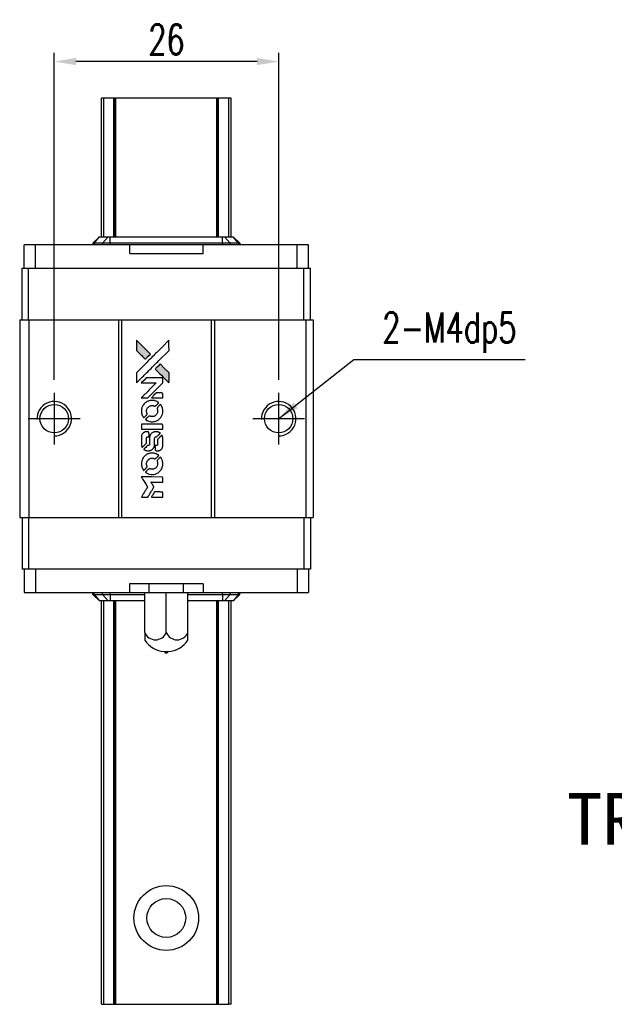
# Model space of a CAD drawing. Header units: millimetres. Extents: x 920 to 1139, y 73 to 252.
# Tile 2 of 3: x 936 to 1005, y 138 to 252. Entities that reach past the tile are written whole.
import ezdxf
from ezdxf.enums import TextEntityAlignment as Align

# ---------------------------------------------------------------- set-up
doc = ezdxf.new("R2010")
doc.units = ezdxf.units.MM
doc.header["$LTSCALE"] = 0.15
doc.layers.get('0').update_dxf_attribs({"linetype": 'CONTINUOUS'})
doc.layers.get('Defpoints').update_dxf_attribs({"linetype": 'CONTINUOUS'})
doc.layers.add('CHA', color=2, linetype='CONTINUOUS')
doc.styles.add('DIM-7', font='SIMPLEX.shx', dxfattribs={"width": 0.7, "bigfont": 'chineset.shx'})
doc.styles.add('T', font='kaiu.ttf')
doc.dimstyles.new('CNS', dxfattribs={"dimtxt": 3.5, "dimasz": 2.5, "dimexe": 1, "dimexo": 1.5, "dimgap": 0.09, "dimtad": 0, "dimdsep": 46, "dimtxsty": 'DIM-7', "dimcen": 0.09, "dimclrd": 1, "dimclre": 1, "dimclrt": 4, "dimadec": 0, "dimazin": 0, "dimtfac": 1, "dimtix": 1, "dimtmove": 2, "dimatfit": 3, "dimfxl": 1, "dimtvp": 0.971429, "dimtolj": 1, "dimarcsym": 0})

# ---------------------------------------------------------------- blocks, each defined once
blk = doc.blocks.new('A$C2c6fde5b')
at = {"linetype": 'Continuous'}
h = blk.add_hatch(color=256, dxfattribs=at)
h.dxf.hatch_style = 1
h.paths.add_polyline_path([(0, 18.17), (0, 17.58), (0, 16.99), (0.51, 16.49, 0.000288), (0.71, 16.29, 0.000479), (0.87, 16.13, 0.000013), (1.02, 15.98, 0.197177), (1.02, 15.98, 0.197497), (1.02, 15.98, 0.00004), (1.11, 16.07, 0.000834), (1.2, 16.16, 0.000506), (1.32, 16.27), (1.61, 16.56), (0.8, 17.36)])
h.paths.add_polyline_path([(2.75, 15.42), (2.46, 15.13, 0.000476), (2.35, 15.01, 0.000789), (2.25, 14.92, 0.000035), (2.17, 14.83, 0.19758), (2.17, 14.83, 0.198396), (2.17, 14.83, 0.000019), (2.28, 14.71, 0.000582), (2.41, 14.59, 0.000351), (2.56, 14.43, 0.000108), (3.21, 13.79, 0.000692), (3.53, 13.47, 0.000077), (3.76, 13.24, 0.197527), (3.77, 13.24, 0.410181), (3.77, 13.24, 0.000493), (3.77, 13.36, 0.002424), (3.78, 13.53, 0.000529), (3.78, 13.81), (3.78, 14.39), (3.26, 14.9)])
for points in [[(0.51, 16.49, 0.000288), (0.71, 16.29, 0.000479), (0.87, 16.13, 0.000013), (1.02, 15.98, 0.197177), (1.02, 15.98, 0.197497), (1.02, 15.98, 0.00004), (1.11, 16.07, 0.000836), (1.2, 16.16, 0.000505), (1.32, 16.27), (1.61, 16.56), (0.8, 17.36), (0, 18.17), (0, 17.58), (0, 16.99)], [(0.71, 13.93, -0.000056), (1.06, 14.28, -0.000021), (1.55, 14.77, -0.000021), (2.09, 15.31, -0.000025), (2.59, 15.81), (3.78, 16.99), (3.77, 17.58), (3.77, 18.16), (2.98, 17.37, 0.000274), (2.6, 16.99, 0.000123), (2.1, 16.5, 0.000121), (1.57, 15.97, 0.000165), (1.09, 15.49), (0, 14.4), (0, 13.81), (0, 13.22)], [(2.56, 14.43, 0.000108), (3.21, 13.79, 0.000692), (3.53, 13.47, 0.000077), (3.76, 13.24, 0.197527), (3.77, 13.24, 0.410182), (3.77, 13.24, 0.000493), (3.77, 13.36, 0.002424), (3.78, 13.53, 0.000529), (3.78, 13.81), (3.78, 14.39), (3.26, 14.9), (2.75, 15.42), (2.46, 15.13, 0.000476), (2.35, 15.01, 0.000789), (2.25, 14.92, 0.000035), (2.17, 14.83, 0.19758), (2.17, 14.83, 0.198396), (2.17, 14.83, 0.000019), (2.28, 14.71, 0.000582), (2.41, 14.59, 0.000351)], [(0.94, 11.49), (1.31, 11.49), (2.18, 12.36), (3.05, 13.23), (3.05, 13.47, 0.0008), (3.05, 13.63, 0.010795), (3.04, 13.69, 0.030495), (3.04, 13.72, 0.080372), (3.03, 13.74, 0.03816), (3.02, 13.76, 0.041799), (3, 13.78, 0.042486), (2.99, 13.79, 0.042078), (2.97, 13.8, 0.099276), (2.94, 13.81, 0.003302), (2.81, 13.81, 0.002586), (2.6, 13.81, 0.000204), (2.04, 13.81), (1.14, 13.81), (0.85, 13.52), (0.56, 13.23), (1.43, 13.23), (2.29, 13.22), (1.44, 12.37, 0.000253), (1.11, 12.04, 0.000412), (0.83, 11.77, 0.000041), (0.58, 11.52, 0.041338), (0.57, 11.51), (0.56, 11.49)], [(2.39, 11.49), (3.05, 11.49), (3.05, 11.73), (3.05, 11.98), (3.03, 12.01, 0.03146), (3.02, 12.02, 0.026444), (3.01, 12.03, 0.026444), (3, 12.04, 0.031457), (2.98, 12.05), (2.95, 12.07), (2.63, 12.07), (2.31, 12.07), (2.02, 11.79, 0.000745), (1.91, 11.68, 0.001228), (1.82, 11.58, 0.000087), (1.74, 11.5, 0.195134), (1.74, 11.49, 0.412117), (1.74, 11.49, 0.000048), (1.93, 11.49, 0.00109), (2.14, 11.49, 0.000653)], [(0.58, 9.83, 0.023681), (0.59, 9.72, 0.022402), (0.62, 9.62, 0.021929), (0.66, 9.52, 0.020503), (0.7, 9.42, 0.013745), (0.73, 9.36, 0.009767), (0.77, 9.3, 0.009658), (0.8, 9.24, 0.027804), (0.83, 9.2), (0.84, 9.19), (1.03, 9.37, 0.002053), (1.11, 9.46, 0.006738), (1.17, 9.52, 0.007826), (1.21, 9.56, 0.063909), (1.22, 9.58, 0.061532), (1.23, 9.61, 0.068674), (1.24, 9.65, 0.052072), (1.23, 9.69, 0.019648), (1.21, 9.74, -0.018366), (1.19, 9.8, -0.0288), (1.18, 9.86, -0.029061), (1.17, 9.92, -0.019155), (1.17, 9.99, -0.053809), (1.2, 10.13, -0.058833), (1.25, 10.27, -0.058566), (1.33, 10.38, -0.052525), (1.44, 10.48, -0.044733), (1.53, 10.54, -0.040573), (1.64, 10.58, -0.041123), (1.74, 10.61, -0.04951), (1.85, 10.61, -0.017369), (1.9, 10.6, -0.024255), (1.94, 10.6, -0.023787), (1.98, 10.58, -0.015798), (2.03, 10.57, 0.010631), (2.06, 10.55, 0.033653), (2.08, 10.55, 0.037806), (2.1, 10.55, 0.016307), (2.13, 10.55, 0.068179), (2.18, 10.55, 0.095747), (2.22, 10.57, 0.033418), (2.28, 10.62, 0.002133), (2.43, 10.78, 0.001452), (2.52, 10.87, 0.012393), (2.56, 10.91, 0.020479), (2.58, 10.93, 0.344362), (2.57, 10.94, 0.074287), (2.55, 10.96, 0.005454), (2.49, 11.01, 0.008391), (2.42, 11.05, 0.017097), (2.36, 11.08, 0.027375), (2.24, 11.13, 0.02835), (2.12, 11.17, 0.027723), (1.99, 11.19, 0.023913), (1.86, 11.2, 0.027047), (1.7, 11.19, 0.031685), (1.55, 11.17, 0.032425), (1.4, 11.13, 0.031013), (1.26, 11.07, 0.037914), (1.09, 10.97, 0.040153), (0.95, 10.85, 0.039834), (0.82, 10.71, 0.036173), (0.71, 10.54, 0.040752), (0.64, 10.38, 0.035885), (0.6, 10.2, 0.035491), (0.57, 10.01, 0.037615)], [(1.08, 8.96, 0.018008), (1.14, 8.92, 0.009842), (1.2, 8.88, 0.009807), (1.28, 8.85, 0.015716), (1.34, 8.82, 0.048467), (1.56, 8.75, 0.045841), (1.79, 8.72, 0.046006), (2.03, 8.74, 0.049638), (2.25, 8.8, 0.064819), (2.54, 8.95, 0.06695), (2.78, 9.17, 0.066691), (2.95, 9.45, 0.063505), (3.04, 9.76, 0.03135), (3.05, 9.84, 0.010439), (3.05, 9.96, 0.010391), (3.05, 10.08, 0.032408), (3.04, 10.16, 0.015696), (3.02, 10.25, 0.018095), (3, 10.34, 0.018551), (2.97, 10.42, 0.018352), (2.93, 10.5, 0.015568), (2.9, 10.56, 0.009832), (2.87, 10.62, 0.009795), (2.83, 10.68, 0.023727), (2.8, 10.72), (2.79, 10.73), (2.61, 10.56, 0.001528), (2.5, 10.45, 0.010022), (2.45, 10.4, 0.019586), (2.43, 10.37, 0.061865), (2.41, 10.34, 0.055054), (2.4, 10.31, 0.061607), (2.4, 10.27, 0.048725), (2.4, 10.22, 0.020221), (2.42, 10.16, -0.017722), (2.44, 10.1, -0.02685), (2.45, 10.04, -0.02759), (2.45, 9.99, -0.020233), (2.45, 9.93, -0.04793), (2.44, 9.81, -0.048386), (2.4, 9.69, -0.047866), (2.33, 9.59, -0.044964), (2.25, 9.5, -0.04333), (2.16, 9.42, -0.050921), (2.05, 9.36, -0.051473), (1.94, 9.33, -0.0459), (1.82, 9.32, -0.019014), (1.76, 9.32, -0.024114), (1.71, 9.33, -0.025081), (1.66, 9.34, -0.023892), (1.61, 9.36, 0.008624), (1.57, 9.37, 0.026486), (1.54, 9.38, 0.035074), (1.51, 9.38, 0.02756), (1.49, 9.38, 0.087163), (1.45, 9.37, 0.073291), (1.41, 9.35, 0.028074), (1.35, 9.3, 0.002594), (1.22, 9.17), (1.04, 8.99)], [(1.81, 7.85), (3.05, 7.85), (3.05, 8.1), (3.05, 8.34), (3.03, 8.37, 0.071429), (3.01, 8.39, 0.054799), (2.99, 8.41, 0.053585), (2.96, 8.43, 0.060698), (2.93, 8.44, 0.033975), (2.88, 8.44, 0.000112), (2.25, 8.44, 0.000726), (1.63, 8.44, 0.001084), (1.1, 8.44), (0.57, 8.43), (0.57, 8.14), (0.57, 7.85)], [(0.58, 6.04, 0.018538), (0.58, 6, 0.010695), (0.59, 5.96, 0.01068), (0.6, 5.92, 0.017678), (0.61, 5.88, 0.013849), (0.63, 5.84, 0.011814), (0.64, 5.79, 0.004513), (0.66, 5.75, 0.290035), (0.67, 5.75, 0.196418), (0.67, 5.75, 0.000124), (0.74, 5.82, 0.001477), (0.82, 5.9, 0.000898), (0.92, 6), (1.17, 6.24), (1.17, 6.55, -0.001471), (1.17, 6.79, -0.028714), (1.17, 6.86, -0.097073), (1.19, 6.9, -0.084199), (1.22, 6.93, -0.042698), (1.24, 6.95, -0.053912), (1.26, 6.96, -0.051004), (1.29, 6.97, -0.032967), (1.32, 6.97, 0.00807), (1.33, 6.97, 0.003023), (1.36, 6.97, 0.002994), (1.38, 6.97, 0.003629), (1.4, 6.97), (1.46, 6.98), (1.46, 7.21, 0.001618), (1.45, 7.33, 0.005206), (1.45, 7.4, 0.00535), (1.45, 7.45, 0.060675), (1.45, 7.47, 0.048484), (1.44, 7.48, 0.02389), (1.44, 7.5, 0.022812), (1.43, 7.51, 0.02462), (1.41, 7.52, 0.061781), (1.39, 7.55, 0.080179), (1.35, 7.56, 0.048561), (1.31, 7.57, 0.010021), (1.22, 7.57, 0.016602), (1.11, 7.57, 0.031409), (1.03, 7.55, 0.036474), (0.95, 7.53, 0.03439), (0.88, 7.5, 0.065928), (0.76, 7.42, 0.069066), (0.67, 7.31, 0.065697), (0.61, 7.18, 0.051559), (0.58, 7.02, 0.020904), (0.57, 6.94, 0.000451), (0.57, 6.53, 0.000419), (0.57, 6.12, 0.022759)], [(0.9, 5.5, 0.023289), (0.96, 5.46, 0.026845), (1.01, 5.43, 0.026047), (1.08, 5.41, 0.019751), (1.15, 5.39, 0.013249), (1.19, 5.38, 0.025169), (1.23, 5.37, 0.016532), (1.27, 5.37, 0.002937), (1.35, 5.37, 0.003317), (1.42, 5.37, 0.011808), (1.46, 5.37, 0.01777), (1.49, 5.38, 0.021476), (1.52, 5.38, 0.04325), (1.66, 5.42, 0.045753), (1.78, 5.49, 0.04649), (1.88, 5.57, 0.047672), (1.97, 5.67, 0.025315), (1.99, 5.71, 0.015208), (2.02, 5.76, 0.01512), (2.05, 5.82, 0.022488), (2.07, 5.87, 0.027857), (2.09, 5.95, 0.034138), (2.1, 6.02, 0.014286), (2.1, 6.14, 0.00124), (2.1, 6.43, -0.00103), (2.1, 6.6, -0.002552), (2.1, 6.73, -0.001594), (2.11, 6.83, -0.047676), (2.11, 6.86, -0.085307), (2.13, 6.9, -0.097789), (2.16, 6.93, -0.085947), (2.2, 6.96, -0.051339), (2.26, 6.97, 0.014634), (2.28, 6.97, 0.015028), (2.3, 6.97, 0.014927), (2.31, 6.98, 0.059415), (2.32, 6.98, 0.070595), (2.34, 6.99, 0.00028), (2.55, 7.2, 0.000111), (2.76, 7.41, 0.200239), (2.77, 7.42, 0.268906), (2.76, 7.42, 0.001866), (2.71, 7.45, 0.007532), (2.66, 7.48, 0.017818), (2.62, 7.5, 0.013256), (2.58, 7.52, 0.011636), (2.54, 7.53, 0.011528), (2.49, 7.54, 0.012303), (2.45, 7.56, 0.0423), (2.38, 7.56, 0.013657), (2.27, 7.57, 0.013857), (2.17, 7.56, 0.037428), (2.09, 7.55, 0.014927), (2.04, 7.54, 0.0122), (1.99, 7.52, 0.012518), (1.94, 7.51, 0.023062), (1.9, 7.49, 0.065961), (1.76, 7.4, 0.06055), (1.65, 7.27, 0.059676), (1.57, 7.11, 0.060497), (1.52, 6.94, 0.025683), (1.52, 6.9, 0.001528), (1.52, 6.79, 0.002124), (1.52, 6.65, 0.001173), (1.52, 6.49, -0.000809), (1.52, 6.19, -0.017164), (1.52, 6.1, -0.063931), (1.51, 6.05, -0.108429), (1.49, 6.02, -0.052941), (1.46, 6, -0.063675), (1.44, 5.99, -0.050562), (1.41, 5.98, -0.020337), (1.36, 5.98, 0.009897), (1.34, 5.97, 0.016482), (1.31, 5.97, 0.019019), (1.3, 5.97, 0.06043), (1.28, 5.96, 0.076267), (1.26, 5.94, 0.00054), (1.07, 5.75, 0.000307), (0.87, 5.55, 0.142594), (0.86, 5.53, 0.232419), (0.86, 5.53, 0.022995), (0.87, 5.52, 0.024627), (0.88, 5.51, 0.015407)], [(2.18, 5.47, 0.065483), (2.19, 5.44, 0.053271), (2.21, 5.41, 0.052018), (2.24, 5.39, 0.0556), (2.27, 5.38, 0.036839), (2.29, 5.37, 0.026922), (2.31, 5.37, 0.016905), (2.35, 5.37, 0.004317), (2.4, 5.37, 0.016369), (2.5, 5.37, 0.029936), (2.59, 5.38, 0.03418), (2.67, 5.4, 0.031327), (2.74, 5.43, 0.046935), (2.83, 5.49, 0.054053), (2.91, 5.56, 0.053701), (2.97, 5.64, 0.045364), (3.01, 5.74, 0.032479), (3.03, 5.83, 0.03386), (3.04, 5.92, 0.013578), (3.05, 6.06, 0.001155), (3.05, 6.42, 0.000413), (3.05, 6.73, 0.005008), (3.04, 6.85, 0.013199), (3.04, 6.92, 0.033956), (3.03, 6.97, 0.013909), (3.02, 7.02, 0.010864), (3, 7.07, 0.010938), (2.99, 7.12, 0.028702), (2.97, 7.16), (2.96, 7.18), (2.71, 6.93), (2.45, 6.68), (2.45, 6.39, -0.001504), (2.45, 6.27, -0.00328), (2.45, 6.17, -0.001901), (2.45, 6.1, -0.061333), (2.45, 6.08, -0.063621), (2.44, 6.05, -0.048633), (2.42, 6.03, -0.046769), (2.4, 6.01, -0.047961), (2.37, 5.99, -0.02678), (2.35, 5.98, -0.050957), (2.33, 5.98, -0.029398), (2.3, 5.97, -0.00401), (2.25, 5.97), (2.17, 5.97), (2.17, 5.73, 0.001061), (2.17, 5.59, 0.009147), (2.17, 5.53, 0.020721), (2.17, 5.49, 0.051619)], [(0.58, 3.73, 0.024131), (0.59, 3.62, 0.022344), (0.62, 3.51, 0.021883), (0.66, 3.41, 0.020884), (0.71, 3.3, 0.010669), (0.74, 3.24, 0.010389), (0.77, 3.19, 0.010913), (0.8, 3.13, 0.022227), (0.83, 3.09), (0.84, 3.08), (1.03, 3.27, 0.002452), (1.1, 3.34, 0.003628), (1.16, 3.41, 0.001662), (1.21, 3.46, 0.070159), (1.22, 3.48, 0.047671), (1.23, 3.49, 0.018624), (1.23, 3.5, 0.017921), (1.23, 3.52, 0.018804), (1.23, 3.54, 0.018255), (1.24, 3.56, 0.041312), (1.23, 3.58, 0.037164), (1.23, 3.6, 0.012342), (1.22, 3.62, -0.015101), (1.2, 3.68, -0.035998), (1.18, 3.73, -0.033244), (1.18, 3.78, -0.011249), (1.18, 3.86, -0.004059), (1.18, 3.92, -0.019693), (1.18, 3.96, -0.027943), (1.18, 3.98, -0.014411), (1.19, 4.02, -0.033089), (1.22, 4.1, -0.033887), (1.26, 4.18, -0.034021), (1.31, 4.25, -0.033942), (1.37, 4.32, -0.02816), (1.44, 4.38, -0.035032), (1.5, 4.42, -0.035269), (1.58, 4.46, -0.029196), (1.66, 4.49, -0.037862), (1.76, 4.5, -0.043657), (1.85, 4.51, -0.043064), (1.94, 4.49, -0.035184), (2.04, 4.46, 0.033699), (2.08, 4.45, 0.052815), (2.13, 4.44, 0.059167), (2.16, 4.44, 0.058972), (2.2, 4.45, 0.059208), (2.23, 4.47, 0.021125), (2.26, 4.5, 0.008691), (2.32, 4.56, 0.000851), (2.46, 4.7, 0.001873), (2.53, 4.77, 0.013884), (2.56, 4.8, 0.022355), (2.58, 4.83, 0.341453), (2.58, 4.84, 0.073011), (2.56, 4.85, 0.004587), (2.49, 4.9, 0.00748), (2.42, 4.94, 0.016837), (2.37, 4.97, 0.028606), (2.24, 5.02, 0.031352), (2.11, 5.06, 0.031004), (1.97, 5.09, 0.0268), (1.83, 5.09, 0.026698), (1.67, 5.09, 0.03002), (1.53, 5.06, 0.030357), (1.39, 5.02, 0.028554), (1.25, 4.96, 0.062944), (1, 4.79, 0.062206), (0.79, 4.56, 0.062448), (0.65, 4.29, 0.064355), (0.58, 4, 0.017377), (0.57, 3.94, 0.008369), (0.57, 3.86, 0.008367), (0.57, 3.79, 0.01757)], [(1.08, 2.85, 0.064158), (1.37, 2.7, 0.06356), (1.69, 2.62, 0.064004), (2.01, 2.63, 0.066747), (2.32, 2.72, 0.04321), (2.51, 2.82, 0.044737), (2.68, 2.96, 0.044901), (2.82, 3.12, 0.044184), (2.93, 3.31, 0.026293), (2.99, 3.45, 0.033344), (3.03, 3.59, 0.033227), (3.05, 3.73, 0.025815), (3.05, 3.88, 0.023119), (3.04, 4.03, 0.031044), (3.02, 4.16, 0.031337), (2.98, 4.29, 0.024258), (2.92, 4.42, 0.015622), (2.89, 4.47, 0.008495), (2.86, 4.53, 0.008415), (2.83, 4.58, 0.020814), (2.8, 4.62), (2.78, 4.63), (2.61, 4.45, 0.002843), (2.47, 4.32, 0.033917), (2.42, 4.27, 0.087906), (2.4, 4.22, 0.073302), (2.4, 4.18, 0.022047), (2.4, 4.15, 0.026465), (2.4, 4.13, 0.022233), (2.41, 4.11, 0.009985), (2.42, 4.07, -0.039011), (2.45, 3.96, -0.044398), (2.45, 3.85, -0.045096), (2.44, 3.74, -0.04265), (2.41, 3.63, -0.071154), (2.33, 3.47, -0.068827), (2.2, 3.34, -0.068713), (2.05, 3.26, -0.070507), (1.87, 3.22, -0.028605), (1.8, 3.21, -0.031418), (1.73, 3.22, -0.031044), (1.66, 3.23, -0.02668), (1.59, 3.26, 0.038913), (1.54, 3.27, 0.043732), (1.5, 3.28, 0.047754), (1.46, 3.28, 0.075756), (1.43, 3.27, 0.07294), (1.41, 3.25, 0.003456), (1.36, 3.21, 0.005023), (1.3, 3.15, 0.002422), (1.22, 3.07, 0.000819), (1.15, 3, 0.001349), (1.09, 2.94, 0.0001), (1.04, 2.89, 0.205335), (1.04, 2.89, 0.219821), (1.04, 2.89, 0.002494), (1.05, 2.88, 0.007089), (1.07, 2.87, 0.004494)], [(0.94, 0), (1.31, 0), (1.38, 0.1, -0.000297), (1.42, 0.17, -0.000037), (1.5, 0.3, -0.000043), (1.6, 0.46, -0.000036), (1.71, 0.64, 0.000044), (1.81, 0.81, 0.000063), (1.9, 0.96, 0.000035), (1.98, 1.09, 0.0009), (2, 1.12), (2.03, 1.17), (1.99, 1.24, 0.001175), (1.97, 1.27, 0.000208), (1.92, 1.34, 0.000225), (1.87, 1.43, 0.000203), (1.82, 1.51, -0.000711), (1.77, 1.6, -0.001119), (1.72, 1.67, -0.000263), (1.69, 1.73, -0.04589), (1.68, 1.73, -0.519312), (1.69, 1.74, -0.001914), (1.79, 1.74, -0.003124), (1.95, 1.74, -0.000285), (2.36, 1.74), (3.05, 1.74), (3.05, 1.98, 0.001727), (3.05, 2.15, 0.025279), (3.04, 2.21, 0.073886), (3.04, 2.25, 0.07426), (3.02, 2.28, 0.03264), (3.01, 2.29, 0.01784), (3, 2.3, 0.017712), (2.99, 2.3, 0.026854), (2.98, 2.31), (2.95, 2.32), (1.76, 2.33), (0.56, 2.33), (0.57, 2.31, -0.004595), (0.58, 2.3, -0.00016), (0.6, 2.27, -0.000298), (0.63, 2.23, -0.000208), (0.66, 2.18, 0.000986), (0.75, 2.03, 0.00025), (0.89, 1.8, 0.000268), (1.05, 1.56, 0.000436), (1.18, 1.35, -0.002932), (1.22, 1.28, -0.004718), (1.25, 1.22, -0.001113), (1.29, 1.17, -0.227179), (1.29, 1.16, -0.045982), (1.28, 1.16, -0.000145), (1.24, 1.09, -0.000825), (1.19, 1.01, -0.000517), (1.13, 0.92, 0.000056), (0.94, 0.6, 0.000289), (0.83, 0.43, 0.000481), (0.75, 0.3, 0.000418), (0.67, 0.16), (0.57, 0)], [(2.39, 0), (3.05, 0), (3.05, 0.24, 0.000842), (3.05, 0.39, 0.010591), (3.05, 0.45, 0.028995), (3.04, 0.48, 0.069543), (3.04, 0.51, 0.051063), (3.02, 0.53, 0.039932), (3.01, 0.55, 0.039414), (2.99, 0.56, 0.045845), (2.96, 0.58, 0.094811), (2.94, 0.58, 0.007124), (2.88, 0.58, 0.004713), (2.76, 0.59, 0.000534), (2.51, 0.59), (2.09, 0.59), (2.05, 0.53, 0.000828), (1.94, 0.35, 0.000879), (1.84, 0.18, 0.000048), (1.73, 0.01, 0.137596), (1.73, 0, 0.413028), (1.73, 0, 0.000016), (1.93, 0, 0.000623), (2.14, 0, 0.000374)]]:
    blk.add_lwpolyline(points, format="xyb", close=True)
blk = doc.blocks.new('*D160')
at = {"color": 7, "lineweight": -2}
for p, q in [((940.01, 210.67), (940.01, 248.55)), ((966.01, 210.67), (966.01, 248.55)), ((963.51, 247.55), (942.51, 247.55))]:
    blk.add_line(p, q, dxfattribs=at)
at = {"color": 7}
for points in [[(942.51, 247.97), (942.51, 247.14), (940.01, 247.55)], [(963.51, 247.97), (963.51, 247.14), (966.01, 247.55)]]:
    blk.add_solid(points, dxfattribs=at)
at = {"layer": 'Defpoints', "color": 0}
for p in [(940.01, 247.55), (940.01, 209.17), (966.01, 209.17)]:
    blk.add_point(p, dxfattribs=at)
at = {"color": 7, "insert": (953.01, 250.1), "char_height": 3.5, "attachment_point": 5, "style": 'DIM-7'}
blk.add_mtext('\\A1;26', dxfattribs=at)

msp = doc.modelspace()

# ---------------------------------------------------------------- linework, layer by layer
at = {"color": 7, "linetype": 'Continuous', "lineweight": 25}
for p, q in [((945.738, 243.321), (945.486, 243.321)), ((945.486, 227.261), (945.486, 243.321)), ((945.486, 243.321), (945.486, 243.321)), ((945.486, 227.261), (945.486, 243.321)), ((946.926, 243.321), (945.738, 243.321)), ((945.738, 227.261), (945.738, 243.321)), ((947.012, 243.321), (946.926, 243.321)), ((946.926, 227.261), (946.926, 243.321)), ((947.136, 243.321), (947.012, 243.321)), ((947.012, 227.261), (947.012, 243.321)), ((947.136, 227.261), (947.136, 243.321)), ((958.836, 243.321), (947.136, 243.321)), ((958.961, 243.321), (958.836, 243.321)), ((958.836, 227.261), (958.836, 243.321)), ((959.046, 243.321), (958.961, 243.321)), ((958.961, 227.261), (958.961, 243.321)), ((960.235, 243.321), (959.046, 243.321)), ((959.046, 227.261), (959.046, 243.321)), ((960.235, 227.261), (960.235, 243.321)), ((960.486, 227.261), (960.486, 243.321)), ((960.486, 227.261), (960.486, 243.321)), ((944.496, 226.521), (945.236, 227.261)), ((944.624, 226.521), (945.27, 227.261)), ((945.236, 227.261), (945.27, 227.261)), ((945.27, 227.261), (946.25, 227.261)), ((945.605, 226.521), (946.25, 227.261)), ((946.25, 227.261), (946.477, 227.261)), ((946.477, 226.521), (946.477, 227.261)), ((946.477, 227.261), (959.515, 227.261)), ((959.515, 226.521), (959.515, 227.261)), ((959.515, 227.261), (959.742, 227.261)), ((960.388, 226.521), (959.742, 227.261)), ((959.742, 227.261), (960.723, 227.261)), ((961.369, 226.521), (960.723, 227.261)), ((960.723, 227.261), (960.756, 227.261)), ((961.496, 226.521), (960.756, 227.261)), ((936.521, 223.621), (936.521, 226.321)), ((937.823, 226.321), (936.521, 226.321)), ((937.823, 223.621), (937.823, 226.321)), ((948.747, 226.321), (937.823, 226.321)), ((944.624, 226.521), (944.496, 226.521)), ((944.496, 226.521), (944.496, 226.321)), ((945.605, 226.521), (944.624, 226.521)), ((944.624, 226.521), (944.624, 226.321)), ((946.477, 226.521), (945.605, 226.521)), ((945.605, 226.521), (945.605, 226.321)), ((959.515, 226.521), (946.477, 226.521)), ((946.477, 226.521), (946.477, 226.321)), ((948.747, 225.321), (948.747, 226.321)), ((957.246, 225.321), (957.246, 226.321)), ((968.17, 226.321), (957.246, 226.321)), ((960.388, 226.521), (959.515, 226.521)), ((959.515, 226.521), (959.515, 226.321)), ((960.388, 226.521), (960.388, 226.321)), ((961.369, 226.521), (960.388, 226.521)), ((961.369, 226.521), (961.369, 226.321)), ((961.496, 226.521), (961.369, 226.521)), ((961.496, 226.521), (961.496, 226.321)), ((968.17, 223.621), (968.17, 226.321)), ((969.471, 226.321), (968.17, 226.321)), ((969.471, 223.621), (969.471, 226.321)), ((948.747, 225.321), (957.246, 225.321)), ((936.286, 217.621), (936.286, 223.621)), ((936.286, 223.621), (937.045, 223.621)), ((937.045, 217.621), (937.045, 223.621)), ((937.045, 223.621), (968.928, 223.621)), ((968.928, 217.621), (968.928, 223.621)), ((968.928, 223.621), (969.686, 223.621)), ((969.686, 217.621), (969.686, 223.621)), ((936.006, 217.621), (936.006, 194.721)), ((936.006, 217.621), (937.056, 217.621)), ((937.056, 217.621), (937.056, 194.721)), ((937.056, 217.621), (947.456, 217.621)), ((947.456, 217.621), (947.456, 194.721)), ((947.456, 217.621), (947.806, 217.621)), ((947.806, 217.621), (947.806, 194.721)), ((947.806, 217.621), (958.206, 217.621)), ((958.206, 217.621), (958.206, 194.721)), ((958.206, 217.621), (958.556, 217.621)), ((958.556, 217.621), (958.556, 194.721)), ((958.556, 217.621), (969.156, 217.621)), ((969.156, 217.621), (969.156, 194.721)), ((969.156, 217.621), (970.006, 217.621)), ((970.006, 217.621), (970.006, 194.721)), ((940.006, 209.171), (940.006, 203.171)), ((966.006, 209.171), (966.006, 203.171)), ((943.006, 206.171), (937.006, 206.171)), ((969.006, 206.171), (963.006, 206.171)), ((936.006, 194.721), (937.056, 194.721)), ((936.286, 194.721), (936.286, 188.721)), ((937.045, 194.721), (937.045, 188.721)), ((937.056, 194.721), (947.456, 194.721)), ((947.456, 194.721), (947.806, 194.721)), ((947.806, 194.721), (958.206, 194.721)), ((958.206, 194.721), (958.556, 194.721)), ((958.556, 194.721), (969.156, 194.721)), ((968.928, 194.721), (968.928, 188.721)), ((969.156, 194.721), (970.006, 194.721)), ((969.686, 194.721), (969.686, 188.721)), ((937.045, 188.721), (936.286, 188.721)), ((936.521, 188.721), (936.521, 186.021)), ((968.928, 188.721), (937.045, 188.721)), ((937.823, 188.721), (937.823, 186.021)), ((968.17, 188.721), (968.17, 186.021)), ((969.686, 188.721), (968.928, 188.721)), ((969.471, 188.721), (969.471, 186.021)), ((936.521, 186.021), (937.823, 186.021)), ((937.823, 186.021), (948.746, 186.021)), ((944.496, 185.821), (944.496, 186.021)), ((944.624, 185.821), (944.624, 186.021)), ((945.605, 185.821), (945.605, 186.021)), ((946.477, 185.821), (946.477, 186.021)), ((948.746, 187.021), (948.746, 186.021)), ((957.246, 187.021), (948.746, 187.021)), ((950.486, 181.402), (950.486, 186.021)), ((950.486, 186.021), (952.986, 186.021)), ((950.986, 187.021), (950.986, 186.021)), ((952.986, 181.402), (952.986, 186.021)), ((952.986, 186.021), (955.486, 186.021)), ((954.986, 186.021), (954.986, 187.021)), ((955.486, 181.402), (955.486, 186.021)), ((957.246, 187.021), (957.246, 186.021)), ((957.246, 186.021), (968.17, 186.021)), ((959.515, 185.821), (959.515, 186.021)), ((960.388, 185.821), (960.388, 186.021)), ((961.369, 185.821), (961.369, 186.021)), ((961.496, 185.821), (961.496, 186.021)), ((968.17, 186.021), (969.471, 186.021)), ((944.496, 185.821), (944.624, 185.821)), ((944.496, 185.821), (945.236, 185.081)), ((944.624, 185.821), (945.605, 185.821)), ((944.624, 185.821), (945.269, 185.081)), ((945.269, 185.081), (945.236, 185.081)), ((946.25, 185.081), (945.269, 185.081)), ((945.486, 138.321), (945.486, 185.081)), ((945.486, 138.321), (945.486, 185.081)), ((945.605, 185.821), (946.477, 185.821)), ((945.605, 185.821), (946.25, 185.081)), ((945.738, 138.321), (945.738, 185.081)), ((946.477, 185.081), (946.25, 185.081)), ((946.477, 185.821), (950.486, 185.821)), ((946.477, 185.821), (946.477, 185.081)), ((950.486, 185.081), (946.477, 185.081)), ((946.926, 138.321), (946.926, 185.081)), ((947.012, 138.321), (947.012, 185.081)), ((947.136, 138.321), (947.136, 185.081)), ((955.486, 185.821), (959.515, 185.821)), ((959.515, 185.081), (955.486, 185.081)), ((958.836, 138.321), (958.836, 185.081)), ((958.961, 138.321), (958.961, 185.081)), ((959.046, 138.321), (959.046, 185.081)), ((959.515, 185.821), (959.515, 185.081)), ((959.515, 185.821), (960.388, 185.821)), ((959.742, 185.081), (959.515, 185.081)), ((960.388, 185.821), (959.742, 185.081)), ((960.723, 185.081), (959.742, 185.081)), ((960.235, 138.321), (960.235, 185.081)), ((960.388, 185.821), (961.369, 185.821)), ((960.486, 138.321), (960.486, 185.081)), ((960.486, 138.321), (960.486, 185.081)), ((961.369, 185.821), (960.723, 185.081)), ((960.756, 185.081), (960.723, 185.081)), ((961.496, 185.821), (960.756, 185.081)), ((961.369, 185.821), (961.496, 185.821)), ((950.486, 181.402), (950.486, 180.512)), ((955.486, 180.512), (955.486, 181.402)), ((952.753, 179.18), (952.986, 179.18)), ((952.986, 179.18), (953.219, 179.18)), ((945.486, 138.321), (945.738, 138.321)), ((945.486, 138.321), (945.486, 138.321)), ((945.738, 138.321), (946.926, 138.321)), ((946.926, 138.321), (947.012, 138.321)), ((947.012, 138.321), (947.136, 138.321)), ((947.136, 138.321), (958.836, 138.321)), ((958.836, 138.321), (958.961, 138.321)), ((958.961, 138.321), (959.046, 138.321)), ((959.046, 138.321), (960.235, 138.321))]:
    msp.add_line(p, q, dxfattribs=at)
for centre, radius in [((940.006, 206.171), 1.65), ((966.006, 206.171), 1.65), ((952.986, 148.321), 3.75), ((952.986, 148.321), 2.25)]:
    msp.add_circle(centre, radius, dxfattribs=at)
for centre, radius, start, end in [((940.006, 206.171), 2, 270, 182.97385), ((966.006, 206.171), 2, 270, 182.97385), ((951.736, 181.894), 1.343, 201.45578, 338.54422), ((954.236, 181.894), 1.343, 201.45578, 338.54422), ((952.986, 182.171), 3, 213.55731, 265.54803), ((952.986, 182.171), 3, 274.45197, 326.44269), ((952.986, 179.271), 0.25, 201.33333, 270), ((952.986, 179.271), 0.25, 270, 338.66667)]:
    msp.add_arc(centre, radius, start, end, dxfattribs=at)
for points, knots in [([(960.486, 243.321), (960.486, 243.321), (960.462, 243.321), (960.367, 243.321), (960.299, 243.321), (960.235, 243.321)], [0, 0, 0, 0, 0.5, 0.5, 1, 1, 1, 1]), ([(957.246, 226.321), (957.246, 226.321), (957.143, 226.321), (956.712, 226.321), (956.385, 226.321), (955.789, 226.321), (955.574, 226.321), (955.237, 226.321), (955.123, 226.321), (954.887, 226.321), (954.764, 226.321), (954.133, 226.321), (953.566, 226.321), (952.427, 226.321), (951.859, 226.321), (951.228, 226.321), (951.106, 226.321), (950.87, 226.321), (950.756, 226.321), (950.419, 226.321), (950.204, 226.321), (949.608, 226.321), (949.281, 226.321), (948.85, 226.321), (948.746, 226.321), (948.746, 226.321)], [0, 0, 0, 0, 0.125, 0.125, 0.25, 0.25, 0.3125, 0.3125, 0.34375, 0.34375, 0.375, 0.375, 0.5, 0.5, 0.625, 0.625, 0.65625, 0.65625, 0.6875, 0.6875, 0.75, 0.75, 0.875, 0.875, 1, 1, 1, 1]), ([(948.746, 186.021), (948.773, 186.021), (948.828, 186.021), (949.281, 186.021), (949.831, 186.021), (950.288, 186.021), (950.437, 186.021)], [0, 0, 0, 0, 0.280202, 0.57028845, 0.86037491, 1, 1, 1, 1]), ([(955.536, 186.021), (955.692, 186.021), (956.156, 186.021), (956.711, 186.021), (957.165, 186.021), (957.219, 186.021), (957.246, 186.021)], [0, 0, 0, 0, 0.1450732, 0.433323, 0.7215724, 1, 1, 1, 1]), ([(960.486, 138.321), (960.486, 138.321), (960.462, 138.321), (960.367, 138.321), (960.299, 138.321), (960.235, 138.321)], [0, 0, 0, 0, 0.5, 0.5, 1, 1, 1, 1])]:
    msp.add_open_spline(points, degree=3, knots=knots, dxfattribs=at)

# ---------------------------------------------------------------- block references
msp.add_blockref('A$C2c6fde5b', (949.533, 197.091))

# ---------------------------------------------------------------- texts
at = {"color": 0, "insert": (978.016, 213.817), "char_height": 3.5, "attachment_point": 7, "style": 'DIM-7'}
msp.add_mtext('\\A1;2-M4dp5', dxfattribs=at)
at = {"layer": 'CHA', "color": 7, "style": 'T'}
msp.add_text('TRS15VS-XN', height=6, dxfattribs=at).set_placement((1019.829, 159.809), align=Align.MIDDLE)

# ---------------------------------------------------------------- dimensions: what is measured, and where the dimension line sits
at = {"color": 0}
dim = msp.add_linear_dim(base=(940.006, 247.554), p1=(966.006, 209.171), p2=(940.006, 209.171), dimstyle='CNS', override={"dimgap": 0.8, "dimtad": 1, "dimclrd": 7, "dimclre": 7, "dimclrt": 7, "dimadec": 2, "dimazin": 2, "dimtmove": 1}, dxfattribs=at)
dim.commit()
dim.dimension.update_dxf_attribs({"geometry": '*D160', "text_midpoint": (953.006, 250.104)})

# ---------------------------------------------------------------- leaders
at = {"color": 0, "annotation_type": 0, "has_hookline": 1, "hookline_direction": 0, "text_width": 16.567}
msp.add_leader([(966.006, 206.171), (974.716, 213.017), (977.216, 213.017)], dimstyle='CNS', override={"dimgap": 0.8, "dimtad": 1, "dimclrd": 7, "dimclre": 4, "dimadec": 2, "dimazin": 2, "dimtmove": 1}, dxfattribs=at)

doc.saveas('drawing.dxf')
